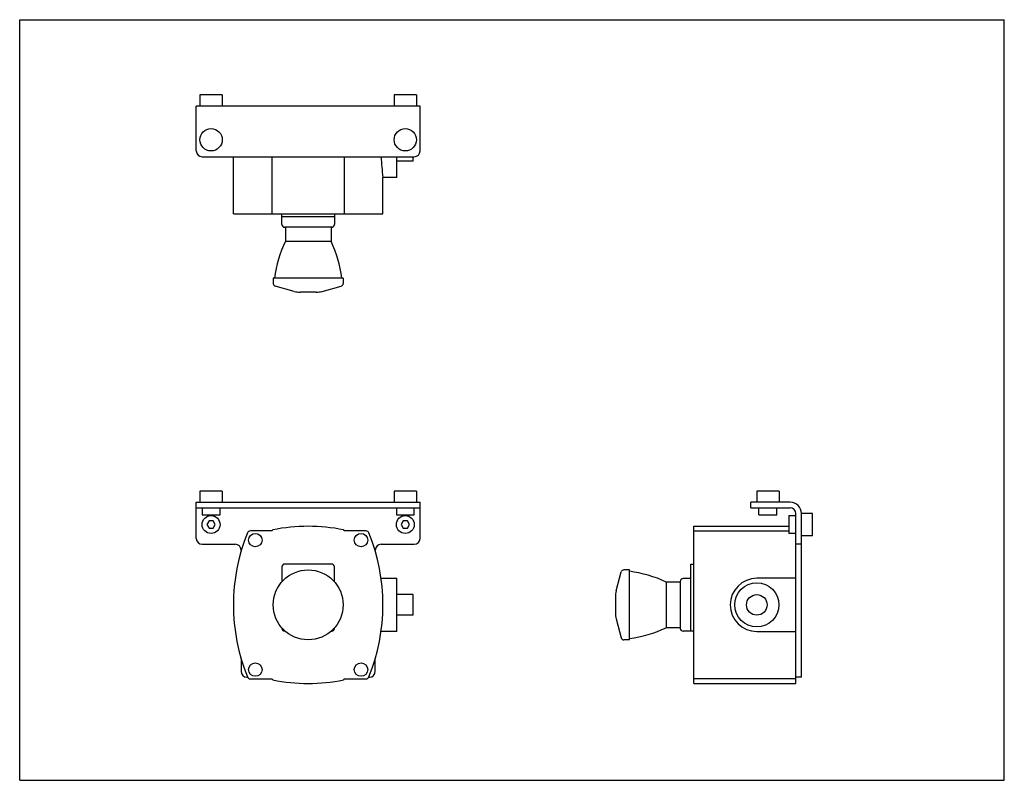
# Model space of a CAD drawing. Header units: inches. Extents: x 0 to 22, y 0 to 17.
import ezdxf

# ---------------------------------------------------------------- set-up
doc = ezdxf.new("R2010")
doc.units = ezdxf.units.IN
doc.header["$LTSCALE"] = 1.21
doc.header["$MEASUREMENT"] = 0
doc.layers.get('0').update_dxf_attribs({"linetype": 'CONTINUOUS'})

msp = doc.modelspace()

# ---------------------------------------------------------------- linework, layer by layer
at = {"color": 7, "linetype": 'CONTINUOUS'}
for p, q in [((0, 0), (0, 17)), ((0, 17), (22, 17)), ((22, 0), (22, 17)), ((4.026, 15.317), (4.026, 15.067)), ((4.526, 15.317), (4.026, 15.317)), ((4.526, 15.317), (4.526, 15.067)), ((8.366, 15.317), (8.366, 15.067)), ((8.866, 15.317), (8.366, 15.317)), ((8.866, 15.317), (8.866, 15.067)), ((3.946, 14.067), (3.946, 15.067)), ((8.946, 15.067), (3.946, 15.067)), ((8.946, 14.067), (8.946, 15.067)), ((4.076, 13.937), (8.816, 13.937)), ((4.776, 12.662), (4.776, 13.937)), ((5.642, 12.662), (5.642, 13.937)), ((7.251, 13.937), (7.251, 12.662)), ((8.429, 13.476), (8.429, 13.937)), ((8.794, 13.84), (8.794, 13.937)), ((8.794, 13.84), (8.429, 13.84)), ((8.429, 13.476), (8.116, 13.476)), ((8.116, 12.662), (8.116, 13.476)), ((4.776, 12.662), (8.116, 12.662)), ((5.859, 12.423), (5.859, 12.662)), ((5.859, 12.599), (7.034, 12.599)), ((7.034, 12.662), (7.034, 12.423)), ((6.971, 12.361), (5.921, 12.361)), ((5.936, 12.361), (5.936, 12.048)), ((6.956, 12.361), (6.956, 12.048)), ((5.936, 12.048), (6.956, 12.048)), ((7.227, 11.223), (5.665, 11.223)), ((5.665, 11.223), (5.665, 11.102)), ((7.227, 11.223), (7.227, 11.102)), ((6.136, 10.928), (5.711, 11.041)), ((6.757, 10.928), (7.181, 11.041)), ((6.627, 10.911), (6.265, 10.911)), ((4.026, 6.466), (4.026, 6.216)), ((4.526, 6.466), (4.026, 6.466)), ((4.526, 6.466), (4.526, 6.216)), ((8.366, 6.466), (8.366, 6.216)), ((8.866, 6.466), (8.366, 6.466)), ((8.866, 6.466), (8.866, 6.216)), ((16.467, 6.466), (16.467, 6.216)), ((16.967, 6.466), (16.467, 6.466)), ((16.967, 6.466), (16.967, 6.216)), ((3.946, 5.406), (3.946, 6.216)), ((3.946, 6.216), (8.946, 6.216)), ((8.946, 5.406), (8.946, 6.216)), ((16.337, 6.091), (16.337, 6.216)), ((17.217, 6.216), (16.337, 6.216)), ((3.946, 6.091), (8.946, 6.091)), ((4.076, 6.091), (4.076, 5.934)), ((4.476, 5.934), (4.476, 6.091)), ((8.416, 6.091), (8.416, 5.934)), ((8.816, 5.934), (8.816, 6.091)), ((16.337, 6.091), (17.212, 6.091)), ((16.517, 5.934), (16.517, 6.091)), ((16.917, 5.934), (16.917, 6.091)), ((17.342, 2.165), (17.342, 5.961)), ((17.717, 5.966), (17.467, 5.966)), ((17.467, 2.306), (17.467, 5.966)), ((17.717, 5.466), (17.717, 5.966)), ((4.076, 5.934), (4.476, 5.934)), ((4.23, 5.796), (4.184, 5.716)), ((4.322, 5.796), (4.23, 5.796)), ((4.369, 5.716), (4.322, 5.796)), ((8.416, 5.934), (8.816, 5.934)), ((8.57, 5.796), (8.524, 5.716)), ((8.662, 5.796), (8.57, 5.796)), ((8.709, 5.716), (8.662, 5.796)), ((16.517, 5.934), (16.917, 5.934)), ((17.185, 5.916), (17.342, 5.916)), ((17.185, 5.916), (17.185, 5.516)), ((4.184, 5.716), (4.23, 5.636)), ((4.23, 5.636), (4.322, 5.636)), ((4.322, 5.636), (4.369, 5.716)), ((5.642, 5.574), (5.155, 5.574)), ((5.642, 5.577), (5.642, 5.574)), ((7.251, 5.574), (7.251, 5.577)), ((7.737, 5.574), (7.251, 5.574)), ((8.524, 5.716), (8.57, 5.636)), ((8.57, 5.636), (8.662, 5.636)), ((8.662, 5.636), (8.709, 5.716)), ((15.062, 2.165), (15.062, 5.677)), ((15.062, 5.677), (17.185, 5.677)), ((15.062, 5.574), (17.185, 5.574)), ((17.342, 5.516), (17.185, 5.516)), ((17.717, 5.466), (17.467, 5.466)), ((4.076, 5.276), (4.816, 5.276)), ((4.946, 5.146), (4.946, 5.118)), ((7.946, 5.118), (7.946, 5.146)), ((8.076, 5.276), (8.816, 5.276)), ((17.467, 5.276), (17.342, 5.276)), ((5.859, 4.771), (5.859, 4.435)), ((6.971, 4.834), (5.921, 4.834)), ((7.034, 4.435), (7.034, 4.771)), ((13.328, 4.232), (13.441, 4.656)), ((13.623, 4.702), (13.502, 4.702)), ((13.623, 3.14), (13.623, 4.702)), ((14.999, 3.334), (14.999, 4.834)), ((14.999, 4.834), (15.062, 4.834)), ((8.075, 4.515), (8.429, 4.515)), ((8.429, 3.327), (8.429, 4.515)), ((14.448, 4.431), (14.448, 3.411)), ((14.761, 4.431), (14.448, 4.431)), ((14.761, 4.446), (14.761, 3.396)), ((14.999, 4.509), (14.823, 4.509)), ((17.342, 4.515), (16.47, 4.515)), ((8.794, 4.151), (8.429, 4.151)), ((8.794, 3.691), (8.794, 4.151)), ((13.311, 4.102), (13.311, 3.74)), ((8.794, 3.691), (8.429, 3.691)), ((13.328, 3.61), (13.441, 3.186)), ((5.859, 3.407), (5.859, 3.396)), ((5.921, 3.334), (5.932, 3.334)), ((6.96, 3.334), (6.971, 3.334)), ((7.034, 3.396), (7.034, 3.407)), ((8.429, 3.327), (8.075, 3.327)), ((14.761, 3.411), (14.448, 3.411)), ((15.062, 3.334), (14.823, 3.334)), ((16.47, 3.327), (17.342, 3.327)), ((13.623, 3.14), (13.502, 3.14)), ((4.946, 2.724), (4.946, 2.436)), ((7.946, 2.436), (7.946, 2.724)), ((5.076, 2.306), (5.091, 2.306)), ((5.155, 2.268), (5.642, 2.268)), ((5.642, 2.268), (5.642, 2.265)), ((7.251, 2.268), (7.737, 2.268)), ((7.251, 2.265), (7.251, 2.268)), ((7.801, 2.306), (7.816, 2.306)), ((17.342, 2.268), (15.062, 2.268)), ((17.467, 2.306), (17.342, 2.306)), ((15.062, 2.165), (17.342, 2.165)), ((0, 0), (22, 0))]:
    msp.add_line(p, q, dxfattribs=at)
for centre, radius in [((4.276, 14.317), 0.25), ((8.616, 14.317), 0.25), ((4.276, 5.716), 0.2), ((8.616, 5.716), 0.2), ((5.265, 5.368), 0.15), ((7.627, 5.368), 0.15), ((6.446, 3.921), 0.781), ((16.47, 3.921), 0.492), ((16.47, 3.921), 0.23), ((5.265, 2.474), 0.15), ((7.627, 2.474), 0.15)]:
    msp.add_circle(centre, radius, dxfattribs=at)
for centre, radius, start, end in [((4.076, 14.067), 0.13, 180, 270), ((12.452, 14.076), 4.377, 181.8269, 187.882), ((8.816, 14.067), 0.13, 270, 360), ((5.921, 12.423), 0.0625, 180, 270), ((6.971, 12.423), 0.0625, 270, 360), ((8.462, 10.866), 2.789, 154.9181, 172.6415), ((4.43, 10.866), 2.789, 7.3585, 25.0819), ((5.727, 11.102), 0.0625, 180, 255), ((7.165, 11.102), 0.0625, 285, 360), ((6.265, 11.411), 0.5, 255.0001, 270), ((6.627, 11.411), 0.5, 270, 284.9999), ((17.217, 5.966), 0.25, 0, 90), ((17.212, 5.961), 0.13, 0, 90), ((9.076, 3.921), 4.3, 158.0349, 201.9651), ((5.155, 5.502), 0.072, 90, 158.0349), ((5.661, 5.577), 0.0197, 101.6432, 180), ((6.446, 1.769), 3.908, 78.3568, 101.6432), ((7.231, 5.577), 0.0197, 0, 78.3568), ((7.737, 5.502), 0.072, 21.9651, 90), ((3.816, 3.921), 4.3, 338.0349, 21.9651), ((4.076, 5.406), 0.13, 180, 270), ((8.816, 5.406), 0.13, 270, 360), ((4.816, 5.146), 0.13, 0, 90), ((8.076, 5.146), 0.13, 90, 180), ((5.921, 4.771), 0.0625, 90, 180), ((6.971, 4.771), 0.0625, 0, 90), ((13.502, 4.64), 0.0625, 90, 165), ((13.266, 1.905), 2.789, 64.9181, 82.6415), ((14.823, 4.446), 0.0625, 90, 180), ((16.47, 3.921), 0.594, 90, 270), ((13.811, 4.102), 0.5, 165, 180), ((13.811, 3.74), 0.5, 180, 195), ((5.921, 3.396), 0.0625, 180, 270), ((6.971, 3.396), 0.0625, 270, 360), ((13.266, 5.937), 2.789, 277.3585, 295.0819), ((14.823, 3.396), 0.0625, 180, 270), ((13.502, 3.202), 0.0625, 195, 270), ((5.076, 2.436), 0.13, 180, 270), ((7.816, 2.436), 0.13, 270, 360), ((5.155, 2.34), 0.072, 201.9651, 270), ((5.661, 2.265), 0.0197, 180, 258.3568), ((6.446, 6.073), 3.908, 258.3568, 281.6432), ((7.231, 2.265), 0.0197, 281.6432, 360), ((7.737, 2.34), 0.072, 270, 338.0349)]:
    msp.add_arc(centre, radius, start, end, dxfattribs=at)

doc.saveas('drawing.dxf')
